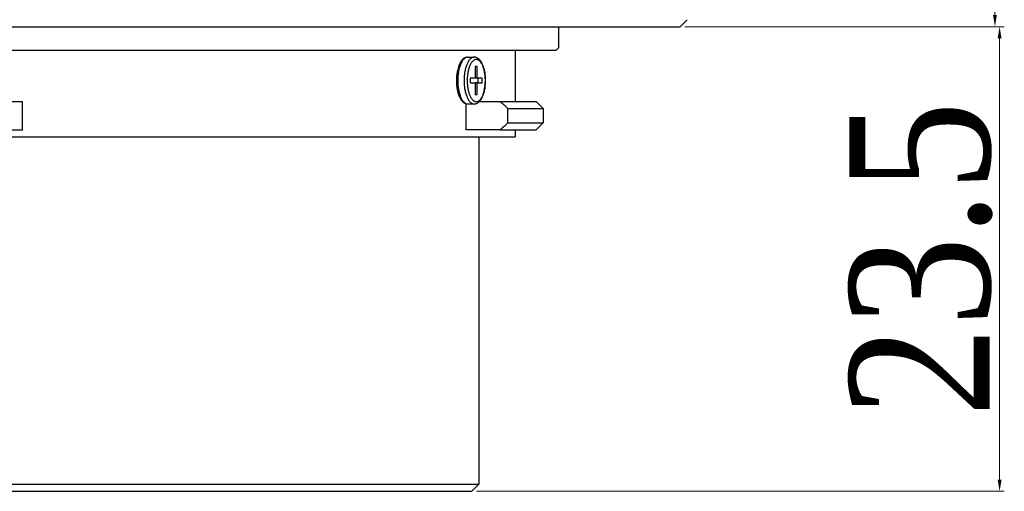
# Model space of a CAD drawing. Header units: millimetres. Extents: x 645 to 730, y -360 to -244.
# Tile 2 of 4: x 688 to 730, y -360 to -340. Entities that reach past the tile are written whole.
import ezdxf

# ---------------------------------------------------------------- set-up
doc = ezdxf.new("R2010")
doc.units = ezdxf.units.MM
doc.header["$LTSCALE"] = 16.335
doc.header["$PDMODE"] = 3
doc.header["$PDSIZE"] = 8
doc.layers.get('0').update_dxf_attribs({"linetype": 'CONTINUOUS'})
doc.layers.get('Defpoints').update_dxf_attribs({"linetype": 'CONTINUOUS'})
doc.layers.add('02___PRT_ALL_AXES', color=7, linetype='CONTINUOUS')
doc.layers.add('标注', color=7, linetype='CONTINUOUS', lineweight=9)
doc.styles.get("Standard").update_dxf_attribs({"font": 'times.ttf', "width": 0.85})
doc.dimstyles.new('AM_ISO', dxfattribs={"dimscale": 0.2, "dimtxt": 3, "dimasz": 2.5, "dimexe": 1, "dimexo": 1, "dimgap": 1.5, "dimtad": 1, "dimdsep": 46, "dimtxsty": 'STANDARD', "dimcen": 0, "dimclrd": 256, "dimclre": 256, "dimclrt": 7, "dimadec": 0, "dimazin": 2, "dimtp": 0.1, "dimtm": 0.1, "dimtfac": 0.71, "dimtmove": 0, "dimatfit": 3, "dimfxl": 1, "dimlwd": -1, "dimlwe": -1, "dimarcsym": 0})

# ---------------------------------------------------------------- blocks, each defined once
blk = doc.blocks.new('*D14')
at = {"layer": 'Defpoints', "color": 0}
for p in [(717.619, -258.795), (716.019, -340.295), (729.46, -340.295)]:
    blk.add_point(p, dxfattribs=at)
at = {"layer": '标注'}
for p, q in [((717.819, -258.795), (729.66, -258.795)), ((729.46, -259.295), (729.46, -339.795)), ((716.219, -340.295), (729.66, -340.295))]:
    blk.add_line(p, q, dxfattribs=at)
for points in [[(729.544, -259.295), (729.377, -259.295), (729.46, -258.795)], [(729.377, -339.795), (729.544, -339.795), (729.46, -340.295)]]:
    blk.add_solid(points, dxfattribs=at)
at = {"layer": '标注', "color": 7, "insert": (726.1, -299.545), "char_height": 0.6, "attachment_point": 5, "rotation": 90}
blk.add_mtext('{{\\H10x;81.5}}', dxfattribs=at)
blk = doc.blocks.new('*D15')
at = {"layer": 'Defpoints', "color": 0}
for p in [(716.019, -340.295), (707.119, -360.142), (729.66, -360.142)]:
    blk.add_point(p, dxfattribs=at)
at = {"layer": '标注'}
for p, q in [((716.219, -340.295), (729.86, -340.295)), ((729.66, -340.795), (729.66, -359.642)), ((707.319, -360.142), (729.86, -360.142))]:
    blk.add_line(p, q, dxfattribs=at)
for points in [[(729.744, -340.795), (729.577, -340.795), (729.66, -340.295)], [(729.577, -359.642), (729.744, -359.642), (729.66, -360.142)]]:
    blk.add_solid(points, dxfattribs=at)
at = {"layer": '标注', "color": 7, "insert": (726.3, -350.218), "char_height": 0.6, "attachment_point": 5, "rotation": 90}
blk.add_mtext('{{\\H10x;23.5}}', dxfattribs=at)

msp = doc.modelspace()

# ---------------------------------------------------------------- linework, layer by layer
at = {"color": 7, "linetype": 'Continuous'}
for p, q in [((707.268, -341.995), (707.268, -342.495)), ((707.354, -341.995), (707.268, -341.995)), ((707.354, -342.495), (707.354, -341.995)), ((707.053, -342.495), (707.053, -342.695)), ((707.268, -342.495), (707.053, -342.495)), ((707.354, -342.495), (707.268, -342.495)), ((707.569, -342.495), (707.354, -342.495)), ((707.389, -342.695), (707.389, -342.495)), ((707.569, -342.695), (707.569, -342.495)), ((707.053, -342.695), (707.268, -342.695)), ((707.268, -342.695), (707.268, -343.195)), ((707.354, -342.695), (707.268, -342.695)), ((707.354, -343.195), (707.354, -342.695)), ((707.354, -342.695), (707.569, -342.695)), ((668.434, -343.494), (687.93, -343.495)), ((687.93, -344.695), (687.93, -343.495)), ((707.268, -343.195), (707.354, -343.195)), ((707.44, -343.495), (708.332, -343.495)), ((708.332, -343.495), (708.969, -343.495)), ((708.969, -343.495), (709.868, -343.495)), ((706.873, -344.695), (706.873, -343.582)), ((708.665, -344.395), (708.665, -343.795)), ((708.665, -343.795), (710.169, -343.795)), ((668.434, -344.694), (687.93, -344.695)), ((708.332, -344.695), (706.873, -344.695)), ((708.332, -344.695), (708.969, -344.695)), ((708.665, -344.395), (710.169, -344.395)), ((708.969, -344.695), (709.868, -344.695))]:
    msp.add_line(p, q, dxfattribs=at)
for centre, radius, start, end in [((708.202, -342.536), 1.735, 168.3242, 168.5224), ((708.394, -342.54), 1.871, 168.8778, 169.5138), ((708.294, -342.52), 1.769, 166.8781, 168.8954), ((708.201, -342.654), 1.734, 191.4806, 191.7104), ((708.394, -342.649), 1.871, 190.4861, 191.1206), ((708.317, -342.665), 1.792, 191.1158, 193.1072), ((699.992, -353.093), 12.715, 46.9914, 49.0128), ((699.992, -335.096), 12.715, 310.9857, 313.007)]:
    msp.add_arc(centre, radius, start, end, dxfattribs=at)
for points, knots in [([(706.95, -341.595), (706.936, -341.595), (706.908, -341.597), (706.854, -341.61), (706.789, -341.641), (706.721, -341.698), (706.662, -341.77), (706.611, -341.857), (706.567, -341.956), (706.53, -342.067), (706.511, -342.145), (706.503, -342.185)], [0, 0, 0, 0, 0.052367, 0.104558, 0.210121, 0.319431, 0.435719, 0.561381, 0.697541, 0.844096, 1, 1, 1, 1]), ([(706.95, -341.595), (706.933, -341.595), (706.899, -341.6), (706.849, -341.62), (706.801, -341.654), (706.755, -341.701), (706.712, -341.759), (706.672, -341.828), (706.636, -341.907), (706.616, -341.964), (706.606, -341.993)], [0, 0, 0, 0, 0.089876, 0.184765, 0.288721, 0.404437, 0.533343, 0.675872, 0.831713, 1, 1, 1, 1]), ([(707.221, -341.595), (707.206, -341.595), (707.177, -341.598), (707.135, -341.613), (707.094, -341.638), (707.054, -341.671), (707.016, -341.714), (706.98, -341.764), (706.946, -341.823), (706.903, -341.914), (706.858, -342.044), (706.819, -342.215), (706.795, -342.401), (706.79, -342.53), (706.79, -342.595)], [0, 0, 0, 0, 0.036369, 0.07422, 0.114821, 0.159113, 0.207699, 0.26089, 0.318772, 0.38125, 0.518874, 0.670789, 0.832787, 1, 1, 1, 1]), ([(707.698, -342.595), (707.698, -342.536), (707.693, -342.421), (707.672, -342.253), (707.637, -342.099), (707.597, -341.982), (707.558, -341.9), (707.528, -341.847), (707.495, -341.802), (707.461, -341.764), (707.425, -341.733), (707.388, -341.711), (707.35, -341.698), (707.311, -341.693), (707.272, -341.698), (707.234, -341.711), (707.197, -341.733), (707.161, -341.764), (707.126, -341.802), (707.094, -341.847), (707.064, -341.9), (707.025, -341.982), (706.985, -342.099), (706.95, -342.253), (706.928, -342.421), (706.923, -342.536), (706.923, -342.595)], [0, 0, 0, 0, 0.083607, 0.164605, 0.240563, 0.309375, 0.340613, 0.369554, 0.39615, 0.420442, 0.442588, 0.462888, 0.481814, 0.499998, 0.518183, 0.537108, 0.557409, 0.579555, 0.603848, 0.630444, 0.659385, 0.690624, 0.759436, 0.835394, 0.916393, 1, 1, 1, 1]), ([(707.708, -342.595), (707.708, -342.532), (707.703, -342.408), (707.679, -342.227), (707.64, -342.06), (707.595, -341.932), (707.551, -341.842), (707.515, -341.783), (707.476, -341.73), (707.433, -341.684), (707.385, -341.646), (707.334, -341.617), (707.278, -341.599), (707.24, -341.595), (707.221, -341.595)], [0, 0, 0, 0, 0.156445, 0.308255, 0.451301, 0.582455, 0.643095, 0.700432, 0.754716, 0.806386, 0.856083, 0.904555, 0.952333, 1, 1, 1, 1]), ([(706.501, -342.191), (706.488, -342.256), (706.469, -342.39), (706.462, -342.526), (706.462, -342.595)], [0, 0, 0, 0, 0.490998, 1, 1, 1, 1]), ([(706.554, -342.2), (706.542, -342.264), (706.525, -342.395), (706.519, -342.527), (706.519, -342.595)], [0, 0, 0, 0, 0.491527, 1, 1, 1, 1]), ([(706.606, -341.993), (706.603, -342.003), (706.59, -342.045), (706.579, -342.087), (706.571, -342.118)], [0, 0, 0, 0, 0.243126, 1, 1, 1, 1]), ([(706.462, -342.595), (706.462, -342.664), (706.469, -342.799), (706.488, -342.934), (706.501, -342.999)], [0, 0, 0, 0, 0.50901, 1, 1, 1, 1]), ([(706.519, -342.595), (706.519, -342.662), (706.525, -342.794), (706.542, -342.926), (706.554, -342.99)], [0, 0, 0, 0, 0.508476, 1, 1, 1, 1]), ([(706.79, -342.595), (706.79, -342.66), (706.795, -342.788), (706.819, -342.974), (706.858, -343.146), (706.903, -343.276), (706.946, -343.367), (706.98, -343.425), (707.016, -343.476), (707.054, -343.518), (707.094, -343.552), (707.135, -343.576), (707.177, -343.591), (707.206, -343.595), (707.221, -343.595)], [0, 0, 0, 0, 0.167214, 0.329211, 0.481127, 0.61875, 0.681228, 0.73911, 0.792301, 0.840886, 0.885179, 0.92578, 0.963631, 1, 1, 1, 1]), ([(706.923, -342.595), (706.923, -342.653), (706.928, -342.769), (706.95, -342.936), (706.985, -343.091), (707.025, -343.208), (707.064, -343.289), (707.094, -343.342), (707.126, -343.388), (707.161, -343.426), (707.197, -343.456), (707.234, -343.478), (707.272, -343.492), (707.311, -343.496), (707.35, -343.492), (707.388, -343.478), (707.425, -343.456), (707.461, -343.426), (707.495, -343.388), (707.528, -343.342), (707.558, -343.289), (707.597, -343.208), (707.637, -343.091), (707.672, -342.936), (707.693, -342.769), (707.698, -342.653), (707.698, -342.595)], [0, 0, 0, 0, 0.083607, 0.164605, 0.240563, 0.309375, 0.340613, 0.369554, 0.39615, 0.420442, 0.442588, 0.462888, 0.481814, 0.499998, 0.518183, 0.537108, 0.557409, 0.579555, 0.603848, 0.630444, 0.659385, 0.690624, 0.759436, 0.835394, 0.916393, 1, 1, 1, 1]), ([(707.221, -343.595), (707.24, -343.595), (707.278, -343.591), (707.334, -343.572), (707.385, -343.543), (707.433, -343.506), (707.476, -343.46), (707.515, -343.407), (707.551, -343.347), (707.595, -343.257), (707.64, -343.13), (707.679, -342.962), (707.703, -342.782), (707.708, -342.658), (707.708, -342.595)], [0, 0, 0, 0, 0.047667, 0.095444, 0.143918, 0.193615, 0.245285, 0.29957, 0.356907, 0.417547, 0.548702, 0.691747, 0.843557, 1, 1, 1, 1]), ([(706.503, -343.006), (706.516, -343.068), (706.54, -343.158), (706.583, -343.272), (706.619, -343.347), (706.66, -343.414), (706.705, -343.473), (706.756, -343.522), (706.793, -343.548), (706.813, -343.559)], [0, 0, 0, 0, 0.293476, 0.429304, 0.557171, 0.677179, 0.790035, 0.897033, 1, 1, 1, 1]), ([(706.571, -343.071), (706.574, -343.082), (706.584, -343.124), (706.596, -343.166), (706.606, -343.196)], [0, 0, 0, 0, 0.256692, 1, 1, 1, 1]), ([(706.606, -343.196), (706.62, -343.238), (706.649, -343.317), (706.697, -343.407), (706.739, -343.467), (706.78, -343.516), (706.815, -343.546), (706.84, -343.561)], [0, 0, 0, 0, 0.301422, 0.569127, 0.689722, 0.801475, 1, 1, 1, 1]), ([(706.813, -343.559), (706.834, -343.57), (706.878, -343.588), (706.926, -343.595), (706.95, -343.595)], [0, 0, 0, 0, 0.50191, 1, 1, 1, 1]), ([(706.84, -343.561), (706.857, -343.572), (706.892, -343.589), (706.931, -343.595), (706.95, -343.595)], [0, 0, 0, 0, 0.516671, 1, 1, 1, 1])]:
    msp.add_open_spline(points, degree=3, knots=knots, dxfattribs=at)
at = {"layer": '02___PRT_ALL_AXES', "color": 7, "linetype": 'Continuous'}
for p, q in [((716.319, -339.995), (716.019, -340.295)), ((686.069, -340.295), (705.629, -340.295)), ((705.629, -340.295), (710.819, -340.295)), ((710.819, -340.295), (710.819, -341.195)), ((710.819, -340.295), (716.019, -340.295)), ((663.919, -341.294), (710.719, -341.295)), ((708.969, -341.295), (708.969, -343.495)), ((710.819, -341.195), (710.719, -341.295)), ((706.95, -341.595), (707.221, -341.595)), ((709.869, -343.495), (710.169, -343.795)), ((706.95, -343.595), (707.221, -343.595)), ((710.169, -343.795), (710.169, -344.395)), ((708.969, -344.695), (708.969, -344.995)), ((710.169, -344.395), (709.868, -344.695)), ((665.669, -344.994), (708.969, -344.995)), ((707.419, -344.995), (707.419, -359.842)), ((667.219, -359.842), (707.419, -359.842)), ((707.419, -359.842), (707.119, -360.142)), ((667.519, -360.142), (707.119, -360.142))]:
    msp.add_line(p, q, dxfattribs=at)

# ---------------------------------------------------------------- dimensions: what is measured, and where the dimension line sits
at = {"layer": '标注', "color": 7}
for base, p1, p2, text, picture, middle in [((729.46, -340.295), (717.619, -258.795), (716.019, -340.295), '{{\\H10x;<>}}', '*D14', (726.1, -299.545)), ((729.66, -360.142), (716.019, -340.295), (707.119, -360.142), '{{\\H10x;23.5}}', '*D15', (726.3, -350.218))]:
    dim = msp.add_linear_dim(base=base, p1=p1, p2=p2, angle=90, text=text, dimstyle='AM_ISO', dxfattribs=at)
    dim.commit()
    dim.dimension.update_dxf_attribs({"geometry": picture, "text_midpoint": middle})

doc.saveas('drawing.dxf')
